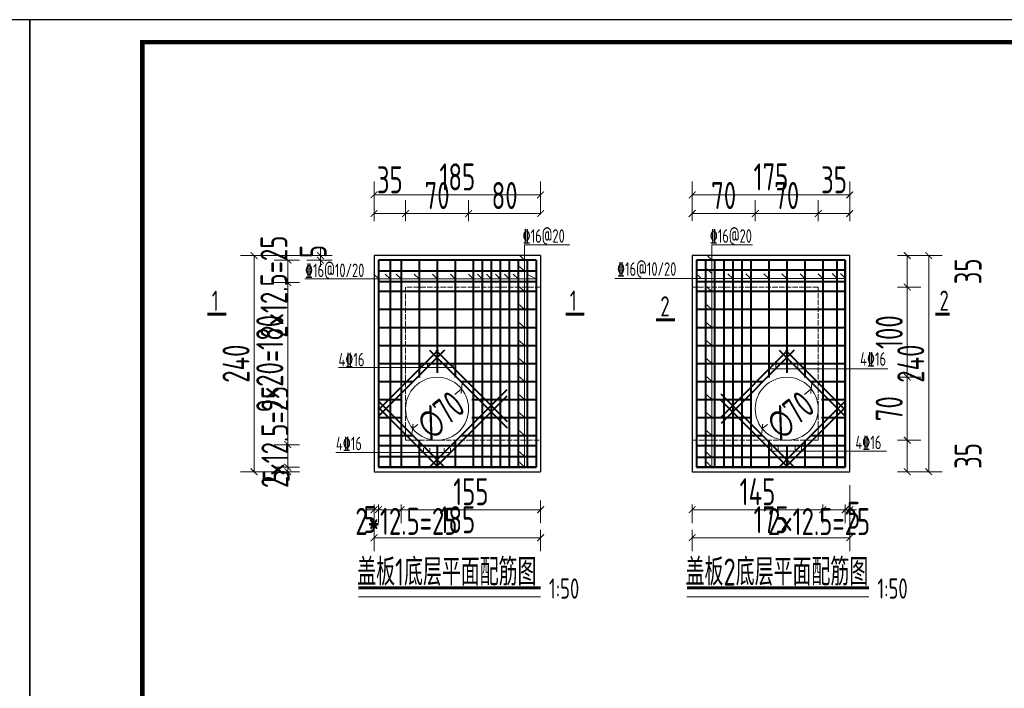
# Model space of a CAD drawing. Header units: millimetres. Extents: x 65530 to 130460, y -103607 to -18875.
# Tile 70 of 73: x 117708 to 118801, y -48808 to -48066. Entities that reach past the tile are written whole.
import ezdxf

# ---------------------------------------------------------------- set-up
doc = ezdxf.new("R2010")
doc.units = ezdxf.units.MM
doc.header["$LTSCALE"] = 0.5
doc.linetypes.add('ACAD_ISO02W100', pattern=[15, 12, -3])
for name, color, linetype, lineweight in [('标注线', 4, 'Continuous', 13), ('粗线', 1, 'Continuous', 40), ('细线', 3, 'Continuous', 25), ('虚线', 3, 'Continuous', 20)]:
    doc.layers.add(name, color=color, linetype=linetype, lineweight=lineweight)
doc.styles.add('HzTxt', font='tssdeng.shx', dxfattribs={"width": 0.7, "bigfont": 'hztxt.shx'})
doc.dimstyles.new('1bi50', dxfattribs={"dimtxt": 30, "dimasz": 7.5, "dimexe": 15, "dimexo": 15, "dimgap": 5, "dimtad": 1, "dimdec": 0, "dimtxsty": 'HzTxt', "dimblk": 'ARCHTICK', "dimcen": 2.5, "dimclrd": 256, "dimclre": 256, "dimclrt": 256, "dimadec": 0, "dimazin": 0, "dimtfac": 1, "dimtdec": 0, "dimtmove": 2, "dimatfit": 2, "dimfxl": 0, "dimlwd": -1, "dimlwe": -1, "dimarcsym": 0})

# ---------------------------------------------------------------- blocks, each defined once
blk = doc.blocks.new('_ArchTick')
at = {"color": 0, "linetype": 'ByBlock', "const_width": 0.15}
blk.add_lwpolyline([(-0.5, -0.5), (0.5, 0.5)], dxfattribs=at)
blk = doc.blocks.new('*D259')
at = {"layer": 'Defpoints', "color": 0}
for p in [(118454.1, -48589.2), (118599.1, -48589.2), (118599.1, -48609.9)]:
    blk.add_point(p, dxfattribs=at)
at = {"layer": '标注线'}
for p, q in [((118454.1, -48604.2), (118454.1, -48624.9)), ((118454.1, -48609.9), (118599.1, -48609.9)), ((118599.1, -48604.2), (118599.1, -48624.9))]:
    blk.add_line(p, q, dxfattribs=at)
at = {"layer": '标注线', "xscale": 7.5, "yscale": 7.5, "zscale": 7.5, "rotation": 180}
blk.add_blockref('_ArchTick', (118454.1, -48609.9), dxfattribs=at)
at = {"layer": '标注线', "xscale": 7.5, "yscale": 7.5, "zscale": 7.5}
blk.add_blockref('_ArchTick', (118599.1, -48609.9), dxfattribs=at)
at = {"layer": '标注线', "insert": (118526.6, -48589.9), "char_height": 30, "attachment_point": 5, "style": 'HzTxt'}
blk.add_mtext('145', dxfattribs=at)
blk = doc.blocks.new('*D260')
at = {"layer": 'Defpoints', "color": 0}
for p in [(118599.1, -48589.2), (118624.1, -48589.2), (118624.1, -48609.9)]:
    blk.add_point(p, dxfattribs=at)
at = {"layer": '标注线'}
for p, q in [((118599.1, -48604.2), (118599.1, -48624.9)), ((118599.1, -48609.9), (118624.1, -48609.9)), ((118624.1, -48604.2), (118624.1, -48624.9))]:
    blk.add_line(p, q, dxfattribs=at)
at = {"layer": '标注线', "xscale": 7.5, "yscale": 7.5, "zscale": 7.5, "rotation": 180}
blk.add_blockref('_ArchTick', (118599.1, -48609.9), dxfattribs=at)
at = {"layer": '标注线', "xscale": 7.5, "yscale": 7.5, "zscale": 7.5}
blk.add_blockref('_ArchTick', (118624.1, -48609.9), dxfattribs=at)
at = {"layer": '标注线', "insert": (118594.9, -48623.1), "char_height": 30, "attachment_point": 5, "style": 'HzTxt'}
blk.add_mtext('2×12.5=25', dxfattribs=at)
blk = doc.blocks.new('*D261')
at = {"layer": 'Defpoints', "color": 0}
for p in [(118624.1, -48589.2), (118629.1, -48589.2), (118629.1, -48609.9)]:
    blk.add_point(p, dxfattribs=at)
at = {"layer": '标注线'}
for p, q in [((118624.1, -48609.9), (118616.6, -48609.9)), ((118624.1, -48604.2), (118624.1, -48624.9)), ((118624.1, -48609.9), (118629.1, -48609.9)), ((118629.1, -48604.2), (118629.1, -48624.9)), ((118629.1, -48609.9), (118636.6, -48609.9))]:
    blk.add_line(p, q, dxfattribs=at)
at = {"layer": '标注线', "xscale": 7.5, "yscale": 7.5, "zscale": 7.5}
blk.add_blockref('_ArchTick', (118624.1, -48609.9), dxfattribs=at)
at = {"layer": '标注线', "xscale": 7.5, "yscale": 7.5, "zscale": 7.5, "rotation": 180}
blk.add_blockref('_ArchTick', (118629.1, -48609.9), dxfattribs=at)
at = {"layer": '标注线', "insert": (118633.4, -48616), "char_height": 30, "attachment_point": 5, "style": 'HzTxt'}
blk.add_mtext('5', dxfattribs=at)
blk = doc.blocks.new('*D262')
at = {"layer": 'Defpoints', "color": 0}
for p in [(118629.1, -48567.7), (118454.1, -48617.4), (118454.1, -48641)]:
    blk.add_point(p, dxfattribs=at)
at = {"layer": '标注线'}
for p, q in [((118629.1, -48582.7), (118629.1, -48656)), ((118454.1, -48632.4), (118454.1, -48656)), ((118629.1, -48641), (118454.1, -48641))]:
    blk.add_line(p, q, dxfattribs=at)
at = {"layer": '标注线', "xscale": 7.5, "yscale": 7.5, "zscale": 7.5, "rotation": 180}
blk.add_blockref('_ArchTick', (118454.1, -48641), dxfattribs=at)
at = {"layer": '标注线', "xscale": 7.5, "yscale": 7.5, "zscale": 7.5}
blk.add_blockref('_ArchTick', (118629.1, -48641), dxfattribs=at)
at = {"layer": '标注线', "insert": (118541.6, -48621), "char_height": 30, "attachment_point": 5, "style": 'HzTxt'}
blk.add_mtext('175', dxfattribs=at)
blk = doc.blocks.new('*D263')
at = {"layer": 'Defpoints', "color": 0}
for p in [(118524.1, -48281), (118454.1, -48304.2), (118524.1, -48304.6)]:
    blk.add_point(p, dxfattribs=at)
at = {"layer": '标注线'}
for p, q in [((118454.1, -48289.2), (118454.1, -48266)), ((118524.1, -48289.6), (118524.1, -48266)), ((118454.1, -48281), (118524.1, -48281))]:
    blk.add_line(p, q, dxfattribs=at)
at = {"layer": '标注线', "xscale": 7.5, "yscale": 7.5, "zscale": 7.5, "rotation": 180}
blk.add_blockref('_ArchTick', (118454.1, -48281), dxfattribs=at)
at = {"layer": '标注线', "xscale": 7.5, "yscale": 7.5, "zscale": 7.5}
blk.add_blockref('_ArchTick', (118524.1, -48281), dxfattribs=at)
at = {"layer": '标注线', "insert": (118489.1, -48261), "char_height": 30, "attachment_point": 5, "style": 'HzTxt'}
blk.add_mtext('70', dxfattribs=at)
blk = doc.blocks.new('*D264')
at = {"layer": 'Defpoints', "color": 0}
for p in [(118594.1, -48281), (118524.1, -48304.6), (118594.1, -48304.6)]:
    blk.add_point(p, dxfattribs=at)
at = {"layer": '标注线'}
for p, q in [((118524.1, -48289.6), (118524.1, -48266)), ((118594.1, -48289.6), (118594.1, -48266)), ((118524.1, -48281), (118594.1, -48281))]:
    blk.add_line(p, q, dxfattribs=at)
at = {"layer": '标注线', "xscale": 7.5, "yscale": 7.5, "zscale": 7.5, "rotation": 180}
blk.add_blockref('_ArchTick', (118524.1, -48281), dxfattribs=at)
at = {"layer": '标注线', "xscale": 7.5, "yscale": 7.5, "zscale": 7.5}
blk.add_blockref('_ArchTick', (118594.1, -48281), dxfattribs=at)
at = {"layer": '标注线', "insert": (118559.1, -48261), "char_height": 30, "attachment_point": 5, "style": 'HzTxt'}
blk.add_mtext('70', dxfattribs=at)
blk = doc.blocks.new('*D265')
at = {"layer": 'Defpoints', "color": 0}
for p in [(118629.1, -48281), (118594.1, -48304.6), (118629.1, -48304.6)]:
    blk.add_point(p, dxfattribs=at)
at = {"layer": '标注线'}
for p, q in [((118594.1, -48289.6), (118594.1, -48266)), ((118629.1, -48289.6), (118629.1, -48266)), ((118594.1, -48281), (118629.1, -48281))]:
    blk.add_line(p, q, dxfattribs=at)
at = {"layer": '标注线', "xscale": 7.5, "yscale": 7.5, "zscale": 7.5, "rotation": 180}
blk.add_blockref('_ArchTick', (118594.1, -48281), dxfattribs=at)
at = {"layer": '标注线', "xscale": 7.5, "yscale": 7.5, "zscale": 7.5}
blk.add_blockref('_ArchTick', (118629.1, -48281), dxfattribs=at)
at = {"layer": '标注线', "insert": (118611.6, -48243.5), "char_height": 30, "attachment_point": 5, "style": 'HzTxt'}
blk.add_mtext('35', dxfattribs=at)
blk = doc.blocks.new('*D266')
at = {"layer": 'Defpoints', "color": 0}
for p in [(118454.1, -48260.3), (118454.1, -48304.2), (118629.1, -48304.6)]:
    blk.add_point(p, dxfattribs=at)
at = {"layer": '标注线'}
for p, q in [((118454.1, -48289.2), (118454.1, -48245.3)), ((118629.1, -48289.6), (118629.1, -48245.3)), ((118629.1, -48260.3), (118454.1, -48260.3))]:
    blk.add_line(p, q, dxfattribs=at)
at = {"layer": '标注线', "xscale": 7.5, "yscale": 7.5, "zscale": 7.5, "rotation": 180}
blk.add_blockref('_ArchTick', (118454.1, -48260.3), dxfattribs=at)
at = {"layer": '标注线', "xscale": 7.5, "yscale": 7.5, "zscale": 7.5}
blk.add_blockref('_ArchTick', (118629.1, -48260.3), dxfattribs=at)
at = {"layer": '标注线', "insert": (118541.6, -48240.3), "char_height": 30, "attachment_point": 5, "style": 'HzTxt'}
blk.add_mtext('175', dxfattribs=at)
blk = doc.blocks.new('*D267')
at = {"layer": 'Defpoints', "color": 0}
for p in [(118666.9, -48532.7), (118692.9, -48532.7), (118666.9, -48567.7)]:
    blk.add_point(p, dxfattribs=at)
at = {"layer": '标注线'}
for p, q in [((118681.9, -48532.7), (118707.9, -48532.7)), ((118692.9, -48567.7), (118692.9, -48532.7)), ((118681.9, -48567.7), (118707.9, -48567.7))]:
    blk.add_line(p, q, dxfattribs=at)
at = {"layer": '标注线', "xscale": 7.5, "yscale": 7.5, "zscale": 7.5}
for p, rotation in [((118692.9, -48532.7), 90), ((118692.9, -48567.7), 270)]:
    blk.add_blockref('_ArchTick', p, dxfattribs=dict(at, rotation=rotation))
at = {"layer": '标注线', "insert": (118760.4, -48550.2), "char_height": 30, "attachment_point": 5, "rotation": 90, "style": 'HzTxt'}
blk.add_mtext('35', dxfattribs=at)
blk = doc.blocks.new('*D268')
at = {"layer": 'Defpoints', "color": 0}
for p in [(118666.9, -48462.7), (118692.9, -48462.7), (118666.9, -48532.7)]:
    blk.add_point(p, dxfattribs=at)
at = {"layer": '标注线'}
for p, q in [((118681.9, -48462.7), (118707.9, -48462.7)), ((118692.9, -48532.7), (118692.9, -48462.7)), ((118681.9, -48532.7), (118707.9, -48532.7))]:
    blk.add_line(p, q, dxfattribs=at)
at = {"layer": '标注线', "xscale": 7.5, "yscale": 7.5, "zscale": 7.5}
for p, rotation in [((118692.9, -48462.7), 90), ((118692.9, -48532.7), 270)]:
    blk.add_blockref('_ArchTick', p, dxfattribs=dict(at, rotation=rotation))
at = {"layer": '标注线', "insert": (118672.9, -48497.7), "char_height": 30, "attachment_point": 5, "rotation": 90, "style": 'HzTxt'}
blk.add_mtext('70', dxfattribs=at)
blk = doc.blocks.new('*D269')
at = {"layer": 'Defpoints', "color": 0}
for p in [(118666.9, -48362.7), (118692.9, -48362.7), (118674.4, -48462.7)]:
    blk.add_point(p, dxfattribs=at)
at = {"layer": '标注线'}
for p, q in [((118681.9, -48362.7), (118707.9, -48362.7)), ((118692.9, -48462.7), (118692.9, -48362.7)), ((118689.4, -48462.7), (118707.9, -48462.7))]:
    blk.add_line(p, q, dxfattribs=at)
at = {"layer": '标注线', "xscale": 7.5, "yscale": 7.5, "zscale": 7.5}
for p, rotation in [((118692.9, -48362.7), 90), ((118692.9, -48462.7), 270)]:
    blk.add_blockref('_ArchTick', p, dxfattribs=dict(at, rotation=rotation))
at = {"layer": '标注线', "insert": (118672.9, -48412.7), "char_height": 30, "attachment_point": 5, "rotation": 90, "style": 'HzTxt'}
blk.add_mtext('100', dxfattribs=at)
blk = doc.blocks.new('*D270')
at = {"layer": 'Defpoints', "color": 0}
for p in [(118666.9, -48327.7), (118692.9, -48327.7), (118666.9, -48362.7)]:
    blk.add_point(p, dxfattribs=at)
at = {"layer": '标注线'}
for p, q in [((118681.9, -48327.7), (118707.9, -48327.7)), ((118692.9, -48362.7), (118692.9, -48327.7)), ((118681.9, -48362.7), (118707.9, -48362.7))]:
    blk.add_line(p, q, dxfattribs=at)
at = {"layer": '标注线', "xscale": 7.5, "yscale": 7.5, "zscale": 7.5}
for p, rotation in [((118692.9, -48327.7), 90), ((118692.9, -48362.7), 270)]:
    blk.add_blockref('_ArchTick', p, dxfattribs=dict(at, rotation=rotation))
at = {"layer": '标注线', "insert": (118760.4, -48345.2), "char_height": 30, "attachment_point": 5, "rotation": 90, "style": 'HzTxt'}
blk.add_mtext('35', dxfattribs=at)
blk = doc.blocks.new('*D271')
at = {"layer": 'Defpoints', "color": 0}
for p in [(118666.9, -48327.7), (118716.8, -48327.7), (118666.9, -48567.7)]:
    blk.add_point(p, dxfattribs=at)
at = {"layer": '标注线'}
for p, q in [((118681.9, -48327.7), (118731.8, -48327.7)), ((118716.8, -48567.7), (118716.8, -48327.7)), ((118681.9, -48567.7), (118731.8, -48567.7))]:
    blk.add_line(p, q, dxfattribs=at)
at = {"layer": '标注线', "xscale": 7.5, "yscale": 7.5, "zscale": 7.5}
for p, rotation in [((118716.8, -48327.7), 90), ((118716.8, -48567.7), 270)]:
    blk.add_blockref('_ArchTick', p, dxfattribs=dict(at, rotation=rotation))
at = {"layer": '标注线', "insert": (118696.8, -48447.7), "char_height": 30, "attachment_point": 5, "rotation": 90, "style": 'HzTxt'}
blk.add_mtext('240', dxfattribs=at)
blk = doc.blocks.new('*D272')
at = {"layer": 'Defpoints', "color": 0}
for p in [(118586.3, -48475.7), (118531.9, -48519.8)]:
    blk.add_point(p, dxfattribs=at)
at = {"layer": '标注线'}
for p, q in [((118586.3, -48475.7), (118578.7, -48481.9)), ((118531.9, -48519.8), (118537.6, -48515.1))]:
    blk.add_line(p, q, dxfattribs=at)
at = {"layer": '标注线', "xscale": 7.5, "yscale": 7.5, "zscale": 7.5}
for p, rotation in [((118586.3, -48475.7), 38.99996410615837), ((118531.9, -48519.8), 218.9999641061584)]:
    blk.add_blockref('_ArchTick', p, dxfattribs=dict(at, rotation=rotation))
at = {"layer": '标注线', "insert": (118563.4, -48505), "char_height": 30, "attachment_point": 5, "rotation": 39, "style": 'HzTxt'}
blk.add_mtext('∅70', dxfattribs=at)
blk = doc.blocks.new('*D273')
at = {"layer": 'Defpoints', "color": 0}
for p in [(118100.9, -48589.2), (118105.9, -48589.2), (118105.9, -48609.9)]:
    blk.add_point(p, dxfattribs=at)
at = {"layer": '标注线'}
for p, q in [((118100.9, -48609.9), (118093.4, -48609.9)), ((118100.9, -48604.2), (118100.9, -48624.9)), ((118100.9, -48609.9), (118105.9, -48609.9)), ((118105.9, -48604.2), (118105.9, -48624.9)), ((118105.9, -48609.9), (118113.4, -48609.9))]:
    blk.add_line(p, q, dxfattribs=at)
at = {"layer": '标注线', "xscale": 7.5, "yscale": 7.5, "zscale": 7.5}
blk.add_blockref('_ArchTick', (118100.9, -48609.9), dxfattribs=at)
at = {"layer": '标注线', "xscale": 7.5, "yscale": 7.5, "zscale": 7.5, "rotation": 180}
blk.add_blockref('_ArchTick', (118105.9, -48609.9), dxfattribs=at)
at = {"layer": '标注线', "insert": (118096.6, -48620.8), "char_height": 30, "attachment_point": 5, "style": 'HzTxt'}
blk.add_mtext('5', dxfattribs=at)
blk = doc.blocks.new('*D274')
at = {"layer": 'Defpoints', "color": 0}
for p in [(118105.9, -48589.2), (118130.9, -48589.2), (118130.9, -48609.9)]:
    blk.add_point(p, dxfattribs=at)
at = {"layer": '标注线'}
for p, q in [((118105.9, -48604.2), (118105.9, -48624.9)), ((118105.9, -48609.9), (118130.9, -48609.9)), ((118130.9, -48604.2), (118130.9, -48624.9))]:
    blk.add_line(p, q, dxfattribs=at)
at = {"layer": '标注线', "xscale": 7.5, "yscale": 7.5, "zscale": 7.5, "rotation": 180}
blk.add_blockref('_ArchTick', (118105.9, -48609.9), dxfattribs=at)
at = {"layer": '标注线', "xscale": 7.5, "yscale": 7.5, "zscale": 7.5}
blk.add_blockref('_ArchTick', (118130.9, -48609.9), dxfattribs=at)
at = {"layer": '标注线', "insert": (118136.8, -48622.8), "char_height": 30, "attachment_point": 5, "style": 'HzTxt'}
blk.add_mtext('2*12.5=25', dxfattribs=at)
blk = doc.blocks.new('*D275')
at = {"layer": 'Defpoints', "color": 0}
for p in [(118130.9, -48589.2), (118285.9, -48584.6), (118285.9, -48609.9)]:
    blk.add_point(p, dxfattribs=at)
at = {"layer": '标注线'}
for p, q in [((118285.9, -48599.6), (118285.9, -48624.9)), ((118130.9, -48604.2), (118130.9, -48624.9)), ((118130.9, -48609.9), (118285.9, -48609.9))]:
    blk.add_line(p, q, dxfattribs=at)
at = {"layer": '标注线', "xscale": 7.5, "yscale": 7.5, "zscale": 7.5, "rotation": 180}
blk.add_blockref('_ArchTick', (118130.9, -48609.9), dxfattribs=at)
at = {"layer": '标注线', "xscale": 7.5, "yscale": 7.5, "zscale": 7.5}
blk.add_blockref('_ArchTick', (118285.9, -48609.9), dxfattribs=at)
at = {"layer": '标注线', "insert": (118208.4, -48589.9), "char_height": 30, "attachment_point": 5, "style": 'HzTxt'}
blk.add_mtext('155', dxfattribs=at)
blk = doc.blocks.new('*D276')
at = {"layer": 'Defpoints', "color": 0}
for p in [(118100.9, -48589.2), (118285.9, -48617.4), (118100.9, -48641)]:
    blk.add_point(p, dxfattribs=at)
at = {"layer": '标注线'}
for p, q in [((118100.9, -48604.2), (118100.9, -48656)), ((118285.9, -48632.4), (118285.9, -48656)), ((118285.9, -48641), (118100.9, -48641))]:
    blk.add_line(p, q, dxfattribs=at)
at = {"layer": '标注线', "xscale": 7.5, "yscale": 7.5, "zscale": 7.5, "rotation": 180}
blk.add_blockref('_ArchTick', (118100.9, -48641), dxfattribs=at)
at = {"layer": '标注线', "xscale": 7.5, "yscale": 7.5, "zscale": 7.5}
blk.add_blockref('_ArchTick', (118285.9, -48641), dxfattribs=at)
at = {"layer": '标注线', "insert": (118193.4, -48621), "char_height": 30, "attachment_point": 5, "style": 'HzTxt'}
blk.add_mtext('185', dxfattribs=at)
blk = doc.blocks.new('*D277')
at = {"layer": 'Defpoints', "color": 0}
for p in [(118135.9, -48281), (118100.9, -48304.6), (118135.9, -48304.6)]:
    blk.add_point(p, dxfattribs=at)
at = {"layer": '标注线'}
for p, q in [((118100.9, -48289.6), (118100.9, -48266)), ((118135.9, -48289.6), (118135.9, -48266)), ((118100.9, -48281), (118135.9, -48281))]:
    blk.add_line(p, q, dxfattribs=at)
at = {"layer": '标注线', "xscale": 7.5, "yscale": 7.5, "zscale": 7.5, "rotation": 180}
blk.add_blockref('_ArchTick', (118100.9, -48281), dxfattribs=at)
at = {"layer": '标注线', "xscale": 7.5, "yscale": 7.5, "zscale": 7.5}
blk.add_blockref('_ArchTick', (118135.9, -48281), dxfattribs=at)
at = {"layer": '标注线', "insert": (118118.4, -48243.5), "char_height": 30, "attachment_point": 5, "style": 'HzTxt'}
blk.add_mtext('35', dxfattribs=at)
blk = doc.blocks.new('*D278')
at = {"layer": 'Defpoints', "color": 0}
for p in [(118205.9, -48281), (118135.9, -48304.6), (118205.9, -48304.6)]:
    blk.add_point(p, dxfattribs=at)
at = {"layer": '标注线'}
for p, q in [((118135.9, -48289.6), (118135.9, -48266)), ((118205.9, -48289.6), (118205.9, -48266)), ((118135.9, -48281), (118205.9, -48281))]:
    blk.add_line(p, q, dxfattribs=at)
at = {"layer": '标注线', "xscale": 7.5, "yscale": 7.5, "zscale": 7.5, "rotation": 180}
blk.add_blockref('_ArchTick', (118135.9, -48281), dxfattribs=at)
at = {"layer": '标注线', "xscale": 7.5, "yscale": 7.5, "zscale": 7.5}
blk.add_blockref('_ArchTick', (118205.9, -48281), dxfattribs=at)
at = {"layer": '标注线', "insert": (118170.9, -48261), "char_height": 30, "attachment_point": 5, "style": 'HzTxt'}
blk.add_mtext('70', dxfattribs=at)
blk = doc.blocks.new('*D279')
at = {"layer": 'Defpoints', "color": 0}
for p in [(118285.9, -48281), (118205.9, -48304.6), (118285.9, -48296.9)]:
    blk.add_point(p, dxfattribs=at)
at = {"layer": '标注线'}
for p, q in [((118205.9, -48289.6), (118205.9, -48266)), ((118285.9, -48281.9), (118285.9, -48266)), ((118205.9, -48281), (118285.9, -48281))]:
    blk.add_line(p, q, dxfattribs=at)
at = {"layer": '标注线', "xscale": 7.5, "yscale": 7.5, "zscale": 7.5, "rotation": 180}
blk.add_blockref('_ArchTick', (118205.9, -48281), dxfattribs=at)
at = {"layer": '标注线', "xscale": 7.5, "yscale": 7.5, "zscale": 7.5}
blk.add_blockref('_ArchTick', (118285.9, -48281), dxfattribs=at)
at = {"layer": '标注线', "insert": (118245.9, -48261), "char_height": 30, "attachment_point": 5, "style": 'HzTxt'}
blk.add_mtext('80', dxfattribs=at)
blk = doc.blocks.new('*D280')
at = {"layer": 'Defpoints', "color": 0}
for p in [(118100.9, -48260.3), (118285.9, -48289.4), (118100.9, -48304.6)]:
    blk.add_point(p, dxfattribs=at)
at = {"layer": '标注线'}
for p, q in [((118100.9, -48289.6), (118100.9, -48245.3)), ((118285.9, -48274.4), (118285.9, -48245.3)), ((118285.9, -48260.3), (118100.9, -48260.3))]:
    blk.add_line(p, q, dxfattribs=at)
at = {"layer": '标注线', "xscale": 7.5, "yscale": 7.5, "zscale": 7.5, "rotation": 180}
blk.add_blockref('_ArchTick', (118100.9, -48260.3), dxfattribs=at)
at = {"layer": '标注线', "xscale": 7.5, "yscale": 7.5, "zscale": 7.5}
blk.add_blockref('_ArchTick', (118285.9, -48260.3), dxfattribs=at)
at = {"layer": '标注线', "insert": (118193.4, -48240.3), "char_height": 30, "attachment_point": 5, "style": 'HzTxt'}
blk.add_mtext('185', dxfattribs=at)
blk = doc.blocks.new('*D281')
at = {"layer": 'Defpoints', "color": 0}
for p in [(118005.2, -48562.7), (118033.3, -48562.7), (118033.3, -48567.7)]:
    blk.add_point(p, dxfattribs=at)
at = {"layer": '标注线'}
for p, q in [((118005.2, -48562.7), (118005.2, -48555.2)), ((118018.3, -48562.7), (117990.2, -48562.7)), ((118018.3, -48567.7), (117990.2, -48567.7)), ((118005.2, -48567.7), (118005.2, -48562.7)), ((118005.2, -48567.7), (118005.2, -48575.2))]:
    blk.add_line(p, q, dxfattribs=at)
at = {"layer": '标注线', "xscale": 7.5, "yscale": 7.5, "zscale": 7.5}
for p, rotation in [((118005.2, -48562.7), 270), ((118005.2, -48567.7), 90)]:
    blk.add_blockref('_ArchTick', p, dxfattribs=dict(at, rotation=rotation))
at = {"layer": '标注线', "insert": (117992.3, -48572.4), "char_height": 30, "attachment_point": 5, "rotation": 90, "style": 'HzTxt'}
blk.add_mtext('5', dxfattribs=at)
blk = doc.blocks.new('*D282')
at = {"layer": 'Defpoints', "color": 0}
for p in [(118005.2, -48537.7), (118033.3, -48537.7), (118033.3, -48562.7)]:
    blk.add_point(p, dxfattribs=at)
at = {"layer": '标注线'}
for p, q in [((118018.3, -48537.7), (117990.2, -48537.7)), ((118005.2, -48562.7), (118005.2, -48537.7)), ((118018.3, -48562.7), (117990.2, -48562.7))]:
    blk.add_line(p, q, dxfattribs=at)
at = {"layer": '标注线', "xscale": 7.5, "yscale": 7.5, "zscale": 7.5}
for p, rotation in [((118005.2, -48537.7), 90), ((118005.2, -48562.7), 270)]:
    blk.add_blockref('_ArchTick', p, dxfattribs=dict(at, rotation=rotation))
at = {"layer": '标注线', "insert": (117990.9, -48529.1), "char_height": 30, "attachment_point": 5, "rotation": 90, "style": 'HzTxt'}
blk.add_mtext('2×12.5=25', dxfattribs=at)
blk = doc.blocks.new('*D283')
at = {"layer": 'Defpoints', "color": 0}
for p in [(118005.2, -48357.7), (118033.3, -48357.7), (118033.3, -48537.7)]:
    blk.add_point(p, dxfattribs=at)
at = {"layer": '标注线'}
for p, q in [((118018.3, -48357.7), (117990.2, -48357.7)), ((118005.2, -48537.7), (118005.2, -48357.7)), ((118018.3, -48537.7), (117990.2, -48537.7))]:
    blk.add_line(p, q, dxfattribs=at)
at = {"layer": '标注线', "xscale": 7.5, "yscale": 7.5, "zscale": 7.5}
for p, rotation in [((118005.2, -48357.7), 90), ((118005.2, -48537.7), 270)]:
    blk.add_blockref('_ArchTick', p, dxfattribs=dict(at, rotation=rotation))
at = {"layer": '标注线', "insert": (117985.2, -48447.7), "char_height": 30, "attachment_point": 5, "rotation": 90, "style": 'HzTxt'}
blk.add_mtext('9×20=180', dxfattribs=at)
blk = doc.blocks.new('*D284')
at = {"layer": 'Defpoints', "color": 0}
for p in [(118005.2, -48332.7), (118033.3, -48332.7), (118033.3, -48357.7)]:
    blk.add_point(p, dxfattribs=at)
at = {"layer": '标注线'}
for p, q in [((118018.3, -48332.7), (117990.2, -48332.7)), ((118005.2, -48357.7), (118005.2, -48332.7)), ((118018.3, -48357.7), (117990.2, -48357.7))]:
    blk.add_line(p, q, dxfattribs=at)
at = {"layer": '标注线', "xscale": 7.5, "yscale": 7.5, "zscale": 7.5}
for p, rotation in [((118005.2, -48332.7), 90), ((118005.2, -48357.7), 270)]:
    blk.add_blockref('_ArchTick', p, dxfattribs=dict(at, rotation=rotation))
at = {"layer": '标注线', "insert": (117989.8, -48362.2), "char_height": 30, "attachment_point": 5, "rotation": 90, "style": 'HzTxt'}
blk.add_mtext('2×12.5=25', dxfattribs=at)
blk = doc.blocks.new('*D285')
at = {"layer": 'Defpoints', "color": 0}
for p in [(118041.3, -48327.7), (118069.3, -48327.7), (118069.3, -48332.7)]:
    blk.add_point(p, dxfattribs=at)
at = {"layer": '标注线'}
for p, q in [((118054.3, -48327.7), (118026.3, -48327.7)), ((118041.3, -48327.7), (118041.3, -48320.2)), ((118041.3, -48332.7), (118041.3, -48327.7)), ((118054.3, -48332.7), (118026.3, -48332.7)), ((118041.3, -48332.7), (118041.3, -48340.2))]:
    blk.add_line(p, q, dxfattribs=at)
at = {"layer": '标注线', "xscale": 7.5, "yscale": 7.5, "zscale": 7.5}
for p, rotation in [((118041.3, -48327.7), 270), ((118041.3, -48332.7), 90)]:
    blk.add_blockref('_ArchTick', p, dxfattribs=dict(at, rotation=rotation))
at = {"layer": '标注线', "insert": (118033.3, -48323.1), "char_height": 30, "attachment_point": 5, "rotation": 90, "style": 'HzTxt'}
blk.add_mtext('5', dxfattribs=at)
blk = doc.blocks.new('*D286')
at = {"layer": 'Defpoints', "color": 0}
for p in [(118033.3, -48327.7), (117967.7, -48567.7), (118033.3, -48567.7)]:
    blk.add_point(p, dxfattribs=at)
at = {"layer": '标注线'}
for p, q in [((118018.3, -48327.7), (117952.7, -48327.7)), ((117967.7, -48327.7), (117967.7, -48567.7)), ((118018.3, -48567.7), (117952.7, -48567.7))]:
    blk.add_line(p, q, dxfattribs=at)
at = {"layer": '标注线', "xscale": 7.5, "yscale": 7.5, "zscale": 7.5}
for p, rotation in [((117967.7, -48327.7), 90), ((117967.7, -48567.7), 270)]:
    blk.add_blockref('_ArchTick', p, dxfattribs=dict(at, rotation=rotation))
at = {"layer": '标注线', "insert": (117947.7, -48447.7), "char_height": 30, "attachment_point": 5, "rotation": 90, "style": 'HzTxt'}
blk.add_mtext('240', dxfattribs=at)
blk = doc.blocks.new('*D287')
at = {"layer": 'Defpoints', "color": 0}
for p in [(118198.1, -48475.7), (118143.7, -48519.8)]:
    blk.add_point(p, dxfattribs=at)
at = {"layer": '标注线'}
for p, q in [((118198.1, -48475.7), (118190.5, -48481.9)), ((118143.7, -48519.8), (118149.4, -48515.1))]:
    blk.add_line(p, q, dxfattribs=at)
at = {"layer": '标注线', "xscale": 7.5, "yscale": 7.5, "zscale": 7.5}
for p, rotation in [((118198.1, -48475.7), 38.99996410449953), ((118143.7, -48519.8), 218.9999641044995)]:
    blk.add_blockref('_ArchTick', p, dxfattribs=dict(at, rotation=rotation))
at = {"layer": '标注线', "insert": (118175.2, -48505), "char_height": 30, "attachment_point": 5, "rotation": 39, "style": 'HzTxt'}
blk.add_mtext('∅70', dxfattribs=at)

msp = doc.modelspace()

# ---------------------------------------------------------------- linework, layer by layer
at = {"color": 4}
for p, q in [((118285.88, -48327.74), (118285.88, -48567.74)), ((118454.09, -48327.74), (118454.09, -48567.74))]:
    msp.add_line(p, q, dxfattribs=at)
for points in [[(115618.76, -49550.72), (117718.76, -49550.72), (117718.76, -48065.72), (115618.76, -48065.72)], [(117718.76, -49550.72), (119818.76, -49550.72), (119818.76, -48065.72), (117718.76, -48065.72)]]:
    msp.add_lwpolyline(points, close=True)
at = {"const_width": 5}
msp.add_lwpolyline([(117843.76, -48090.72), (119793.76, -48090.72), (119793.76, -49525.72), (117843.76, -49525.72), (117843.76, -48090.72)], dxfattribs=at)
at = {"layer": '标注线'}
for p, q in [((118268, -48315.74), (118318.43, -48315.74)), ((118268, -48562.66), (118268, -48315.74)), ((118475.77, -48315.74), (118521.19, -48315.74)), ((118475.77, -48562.66), (118475.77, -48315.74)), ((118268, -48332.66), (118262.57, -48327.23)), ((118475.77, -48332.66), (118470.33, -48327.23)), ((118106.08, -48353.59), (118100.64, -48348.15)), ((118118.87, -48353.59), (118113.43, -48348.15)), ((118131.08, -48353.59), (118125.64, -48348.15)), ((118150.88, -48353.59), (118145.45, -48348.15)), ((118170.88, -48353.59), (118165.64, -48348.35)), ((118190.88, -48353.59), (118185.64, -48348.35)), ((118210.88, -48353.59), (118205.64, -48348.35)), ((118220.88, -48353.59), (118215.64, -48348.35)), ((118230.88, -48353.59), (118225.64, -48348.35)), ((118240.88, -48353.59), (118235.64, -48348.35)), ((118250.88, -48353.59), (118245.64, -48348.35)), ((118260.88, -48353.59), (118255.45, -48348.15)), ((118268, -48345.1), (118262.57, -48339.67)), ((118280.88, -48353.59), (118270.45, -48348.15)), ((118464.28, -48353.24), (118458.85, -48347.8)), ((118475.77, -48347.74), (118470.33, -48342.31)), ((118499.28, -48353.24), (118493.85, -48347.8)), ((118519.28, -48353.24), (118513.85, -48347.8)), ((118539.28, -48353.24), (118533.85, -48347.8)), ((118559.28, -48353.24), (118553.85, -48347.8)), ((118579.28, -48353.24), (118573.85, -48347.8)), ((118599.28, -48353.24), (118593.85, -48347.8)), ((118614.96, -48353.04), (118609.52, -48347.61)), ((118624.28, -48353.04), (118618.85, -48347.61)), ((118024.22, -48353.59), (118280.88, -48353.59)), ((118368.08, -48353.04), (118624.28, -48353.04)), ((118268, -48367.74), (118262.57, -48362.31)), ((118475.77, -48367.74), (118470.33, -48362.31)), ((118268, -48387.66), (118262.57, -48382.23)), ((118475.77, -48387.66), (118470.33, -48382.23)), ((118268, -48407.66), (118262.57, -48402.23)), ((118475.77, -48407.66), (118470.33, -48402.23)), ((118268, -48427.66), (118262.57, -48422.23)), ((118475.77, -48427.66), (118470.33, -48422.23)), ((118153.05, -48451.94), (118153.05, -48447.04)), ((118160.12, -48451.94), (118160.12, -48447.04)), ((118181.65, -48451.94), (118181.65, -48447.04)), ((118188.72, -48451.94), (118188.72, -48447.04)), ((118268, -48447.66), (118262.57, -48442.23)), ((118475.77, -48447.66), (118470.33, -48442.23)), ((118539.84, -48453.35), (118539.84, -48448.46)), ((118546.91, -48453.35), (118546.91, -48448.46)), ((118571.27, -48453.35), (118571.27, -48448.46)), ((118578.34, -48453.35), (118578.34, -48448.46)), ((118188.72, -48451.94), (118061.47, -48451.94)), ((118539.84, -48453.35), (118671.34, -48453.35)), ((118268, -48467.66), (118262.57, -48462.23)), ((118475.77, -48467.66), (118470.33, -48462.23)), ((118268, -48487.66), (118262.57, -48482.23)), ((118475.77, -48487.66), (118470.33, -48482.23)), ((118268, -48507.66), (118262.57, -48502.23)), ((118475.77, -48507.66), (118470.33, -48502.23)), ((118268, -48527.66), (118262.57, -48522.23)), ((118475.77, -48527.66), (118470.33, -48522.23)), ((118185.88, -48546.38), (118058.63, -48546.38)), ((118155.88, -48546.38), (118155.88, -48541.49)), ((118162.95, -48546.38), (118162.95, -48541.49)), ((118178.81, -48546.38), (118178.81, -48541.49)), ((118185.88, -48546.38), (118185.88, -48541.49)), ((118268, -48550.95), (118262.57, -48545.52)), ((118475.77, -48551.89), (118470.33, -48546.45)), ((118542.61, -48544.9), (118542.61, -48540.01)), ((118542.61, -48544.9), (118669.86, -48544.9)), ((118549.68, -48544.9), (118549.68, -48540.01)), ((118568.49, -48544.9), (118568.49, -48540.01)), ((118575.56, -48544.9), (118575.56, -48540.01)), ((118268, -48562.66), (118262.57, -48557.23)), ((118475.77, -48562.66), (118470.33, -48557.23)), ((118083.57, -48706.67), (118285.75, -48706.67)), ((118448.21, -48706.67), (118650.38, -48706.67))]:
    msp.add_line(p, q, dxfattribs=at)
at = {"layer": '标注线', "const_width": 3.33}
for points in [[(117916.02, -48392.74), (117937.05, -48392.74)], [(118313.5, -48392.74), (118334.53, -48392.74)], [(118723.95, -48392.7), (118739.98, -48392.7)], [(118414.07, -48399.01), (118435.09, -48399.01)], [(118083.57, -48696.77), (118285.75, -48696.77)], [(118448.21, -48696.77), (118650.38, -48696.77)]]:
    msp.add_lwpolyline(points, dxfattribs=at)
at = {"layer": '标注线'}
for centre in [(118170.88, -48497.74), (118559.09, -48497.74)]:
    msp.add_circle(centre, 35, dxfattribs=at)
at = {"layer": '粗线'}
for p, q in [((118105.88, -48332.74), (118105.88, -48562.74)), ((118280.88, -48332.74), (118105.88, -48332.74)), ((118118.87, -48332.74), (118118.87, -48562.74)), ((118130.88, -48332.74), (118130.88, -48562.74)), ((118150.88, -48332.74), (118150.88, -48463.1)), ((118170.88, -48332.74), (118170.88, -48457.74)), ((118190.88, -48332.74), (118190.88, -48463.1)), ((118210.88, -48332.74), (118210.88, -48562.74)), ((118220.88, -48332.74), (118220.88, -48562.74)), ((118230.88, -48332.74), (118230.88, -48562.74)), ((118240.88, -48332.74), (118240.88, -48562.74)), ((118250.88, -48332.74), (118250.88, -48562.74)), ((118260.88, -48332.74), (118260.88, -48562.74)), ((118270.88, -48332.74), (118270.88, -48562.74)), ((118280.88, -48332.74), (118280.88, -48562.74)), ((118624.09, -48332.74), (118459.09, -48332.74)), ((118459.09, -48332.74), (118459.09, -48562.74)), ((118469.09, -48332.74), (118469.09, -48562.74)), ((118479.09, -48332.74), (118479.09, -48562.74)), ((118489.09, -48332.74), (118489.09, -48562.74)), ((118499.09, -48332.74), (118499.09, -48562.74)), ((118509.09, -48332.74), (118509.09, -48562.74)), ((118519.09, -48332.74), (118519.09, -48562.74)), ((118539.09, -48332.74), (118539.09, -48463.1)), ((118559.09, -48332.74), (118559.09, -48457.74)), ((118579.09, -48332.74), (118579.09, -48463.1)), ((118599.09, -48332.74), (118599.09, -48562.74)), ((118614.76, -48332.74), (118614.76, -48562.74)), ((118624.09, -48562.74), (118624.09, -48332.74)), ((118624.09, -48332.74), (118624.09, -48562.74)), ((118280.88, -48345.1), (118105.88, -48345.1)), ((118624.09, -48343.98), (118459.09, -48343.98)), ((118280.88, -48356.74), (118105.88, -48356.74)), ((118624.09, -48356.74), (118459.09, -48356.74)), ((118280.88, -48367.74), (118105.88, -48367.74)), ((118624.09, -48367.74), (118459.09, -48367.74)), ((118280.88, -48387.74), (118105.88, -48387.74)), ((118624.09, -48387.74), (118459.09, -48387.74)), ((118280.88, -48407.74), (118105.88, -48407.74)), ((118624.09, -48407.74), (118459.09, -48407.74)), ((118280.88, -48427.74), (118105.88, -48427.74)), ((118179.31, -48432.74), (118105.88, -48506.17)), ((118172.24, -48432.74), (118105.88, -48499.1)), ((118162.45, -48432.74), (118248.78, -48519.07)), ((118169.52, -48432.74), (118248.78, -48512)), ((118624.09, -48427.74), (118459.09, -48427.74)), ((118567.52, -48432.74), (118486.19, -48514.07)), ((118560.45, -48432.74), (118486.19, -48507)), ((118550.66, -48432.74), (118624.09, -48506.17)), ((118557.73, -48432.74), (118624.09, -48499.1)), ((118280.88, -48447.74), (118105.88, -48447.74)), ((118624.09, -48447.74), (118459.09, -48447.74)), ((118144.42, -48467.74), (118105.88, -48467.74)), ((118280.88, -48467.74), (118197.34, -48467.74)), ((118532.63, -48467.74), (118459.09, -48467.74)), ((118624.09, -48467.74), (118585.54, -48467.74)), ((118624.09, -48467.74), (118593.73, -48467.74)), ((118162.45, -48562.74), (118248.78, -48476.41)), ((118132.15, -48487.74), (118105.88, -48487.74)), ((118179.31, -48562.74), (118105.88, -48489.31)), ((118169.52, -48562.74), (118248.78, -48483.48)), ((118280.88, -48487.74), (118209.61, -48487.74)), ((118520.36, -48487.74), (118459.09, -48487.74)), ((118567.52, -48562.74), (118486.19, -48481.41)), ((118560.45, -48562.74), (118486.19, -48488.48)), ((118550.66, -48562.74), (118624.09, -48489.31)), ((118624.09, -48487.74), (118597.82, -48487.74)), ((118172.24, -48562.74), (118105.88, -48496.38)), ((118557.73, -48562.74), (118624.09, -48496.38)), ((118132.15, -48507.74), (118105.88, -48507.74)), ((118280.88, -48507.74), (118209.61, -48507.74)), ((118520.36, -48507.74), (118459.09, -48507.74)), ((118624.09, -48507.74), (118597.82, -48507.74)), ((118144.42, -48527.74), (118105.88, -48527.74)), ((118150.88, -48532.38), (118150.88, -48562.74)), ((118190.88, -48532.38), (118190.88, -48562.74)), ((118280.88, -48527.74), (118197.34, -48527.74)), ((118532.63, -48527.74), (118459.09, -48527.74)), ((118539.09, -48532.38), (118539.09, -48562.74)), ((118579.09, -48532.38), (118579.09, -48562.74)), ((118624.09, -48527.74), (118585.54, -48527.74)), ((118105.88, -48538.74), (118280.88, -48538.74)), ((118170.88, -48537.74), (118170.88, -48562.74)), ((118459.09, -48538.74), (118624.09, -48538.74)), ((118559.09, -48537.74), (118559.09, -48562.74)), ((118105.88, -48550.95), (118280.88, -48550.95)), ((118624.09, -48551.89), (118459.09, -48551.89)), ((118105.88, -48562.74), (118280.88, -48562.74)), ((118280.88, -48562.74), (118105.88, -48562.74)), ((118459.09, -48562.74), (118624.09, -48562.74)), ((118624.09, -48562.74), (118459.09, -48562.74))]:
    msp.add_line(p, q, dxfattribs=at)
at = {"layer": '细线'}
for p, q in [((118100.88, -48327.74), (118100.88, -48567.74)), ((118285.88, -48327.74), (118100.88, -48327.74)), ((118629.09, -48327.74), (118454.09, -48327.74)), ((118629.09, -48567.74), (118629.09, -48327.74)), ((118100.88, -48567.74), (118285.88, -48567.74)), ((118454.09, -48567.74), (118629.09, -48567.74))]:
    msp.add_line(p, q, dxfattribs=at)
at = {"layer": '虚线', "linetype": 'ACAD_ISO02W100'}
for p, q in [((118135.88, -48362.74), (118135.88, -48532.74)), ((118285.88, -48362.74), (118135.88, -48362.74)), ((118594.09, -48362.74), (118454.09, -48362.74)), ((118594.09, -48532.74), (118594.09, -48362.74)), ((118135.88, -48532.74), (118285.88, -48532.74)), ((118454.09, -48532.74), (118594.09, -48532.74))]:
    msp.add_line(p, q, dxfattribs=at)

# ---------------------------------------------------------------- texts
at = {"layer": '标注线', "style": 'HzTxt', "width": 0.7}
for s, height, p in [('%%13216@20', 15.001, (118265.8, -48313.44)), ('%%13216@20', 15.001, (118473.57, -48313.44)), ('%%13216@10/20', 15.0008, (118024.26, -48351.58)), ('%%13216@10/20', 15.0008, (118370.65, -48350.13)), ('1', 22.5, (117920.77, -48389.05)), ('1', 22.5, (118318.25, -48389.05)), ('2', 22.5, (118728.7, -48389.01)), ('2', 22.5, (118418.82, -48395.32)), ('4%%13216', 15.001, (118061.47, -48450.7)), ('4%%13216', 15.001, (118640.59, -48450)), ('4%%13216', 15.001, (118058.63, -48543.85)), ('4%%13216', 15.001, (118635.38, -48542.69)), ('盖板1底层平面配筋图', 30.002, (118082.21, -48694.07)), ('盖板2底层平面配筋图', 30.002, (118446.84, -48694.07)), ('1:50', 22.501, (118295.12, -48708.7)), ('1:50', 22.501, (118659.75, -48708.7))]:
    msp.add_text(s, height=height, dxfattribs=at).set_placement(p)

# ---------------------------------------------------------------- dimensions: what is measured, and where the dimension line sits
at = {"layer": '标注线'}
for base, p1, p2, picture, middle in [((118135.88, -48281), (118100.88, -48304.6), (118135.88, -48304.6), '*D277', (118118.38, -48243.5)), ((118100.88, -48260.32), (118285.88, -48289.37), (118100.88, -48304.6), '*D280', (118193.38, -48240.32)), ((118454.09, -48260.32), (118629.09, -48304.6), (118454.09, -48304.19), '*D266', (118541.59, -48240.32)), ((118629.09, -48281), (118594.09, -48304.6), (118629.09, -48304.6), '*D265', (118611.59, -48243.5)), ((118205.88, -48281), (118135.88, -48304.6), (118205.88, -48304.6), '*D278', (118170.88, -48261)), ((118285.88, -48281), (118205.88, -48304.6), (118285.88, -48296.87), '*D279', (118245.88, -48261)), ((118524.09, -48281), (118454.09, -48304.19), (118524.09, -48304.6), '*D263', (118489.09, -48261)), ((118594.09, -48281), (118524.09, -48304.6), (118594.09, -48304.6), '*D264', (118559.09, -48261)), ((118454.09, -48640.96), (118629.09, -48567.74), (118454.09, -48617.37), '*D262', (118541.59, -48620.96)), ((118285.88, -48609.87), (118130.88, -48589.19), (118285.88, -48584.6), '*D275', (118208.38, -48589.87)), ((118599.09, -48609.87), (118454.09, -48589.19), (118599.09, -48589.19), '*D259', (118526.59, -48589.87)), ((118100.88, -48640.96), (118285.88, -48617.37), (118100.88, -48589.19), '*D276', (118193.38, -48620.96))]:
    dim = msp.add_linear_dim(base=base, p1=p1, p2=p2, dimstyle='1bi50', dxfattribs=at)
    dim.commit()
    dim.dimension.update_dxf_attribs({"geometry": picture, "text_midpoint": middle})
for base, p1, p2, picture, middle in [((118005.25, -48332.74), (118033.26, -48357.74), (118033.26, -48332.74), '*D284', (117989.77, -48362.16)), ((118005.25, -48537.74), (118033.26, -48562.74), (118033.26, -48537.74), '*D282', (117990.93, -48529.13))]:
    dim = msp.add_linear_dim(base=base, p1=p1, p2=p2, angle=90, text='2×12.5=<>', dimstyle='1bi50', dxfattribs=at)
    dim.commit()
    dim.dimension.update_dxf_attribs({"geometry": picture, "text_midpoint": middle, "dimtype": 160})
for base, p1, p2, picture, middle in [((118041.34, -48327.74), (118069.35, -48332.74), (118069.35, -48327.74), '*D285', (118033.27, -48323.11)), ((118005.25, -48562.74), (118033.26, -48567.74), (118033.26, -48562.74), '*D281', (117992.3, -48572.41))]:
    dim = msp.add_linear_dim(base=base, p1=p1, p2=p2, angle=90, dimstyle='1bi50', dxfattribs=at)
    dim.commit()
    dim.dimension.update_dxf_attribs({"geometry": picture, "text_midpoint": middle, "dimtype": 160})
for base, p1, p2, picture, middle in [((117967.67, -48567.74), (118033.26, -48327.74), (118033.26, -48567.74), '*D286', (117947.67, -48447.74)), ((118692.88, -48327.74), (118666.95, -48362.74), (118666.95, -48327.74), '*D270', (118760.38, -48345.24)), ((118716.78, -48327.74), (118666.95, -48567.74), (118666.95, -48327.74), '*D271', (118696.78, -48447.74)), ((118692.88, -48362.74), (118674.45, -48462.74), (118666.95, -48362.74), '*D269', (118672.88, -48412.74)), ((118692.88, -48462.74), (118666.95, -48532.74), (118666.95, -48462.74), '*D268', (118672.88, -48497.74)), ((118692.88, -48532.74), (118666.95, -48567.74), (118666.95, -48532.74), '*D267', (118760.38, -48550.24))]:
    dim = msp.add_linear_dim(base=base, p1=p1, p2=p2, angle=90, dimstyle='1bi50', dxfattribs=at)
    dim.commit()
    dim.dimension.update_dxf_attribs({"geometry": picture, "text_midpoint": middle})
dim = msp.add_linear_dim(base=(118005.25, -48357.74), p1=(118033.26, -48537.74), p2=(118033.26, -48357.74), angle=90, text='9×20=<>', dimstyle='1bi50', dxfattribs=at)
dim.commit()
dim.dimension.update_dxf_attribs({"geometry": '*D283', "text_midpoint": (117985.25, -48447.74)})
for p1, p2, picture, middle in [((118198.08, -48475.71), (118143.68, -48519.77), '*D287', (118175.19, -48505.01)), ((118586.29, -48475.71), (118531.89, -48519.77), '*D272', (118563.4, -48505.01))]:
    dim = msp.add_diameter_dim_2p(p1=p1, p2=p2, dimstyle='1bi50', dxfattribs=at)
    dim.commit()
    dim.dimension.update_dxf_attribs({"geometry": picture, "text_midpoint": middle, "dimtype": 163})
for base, p1, p2, text, picture, middle in [((118130.88, -48609.87), (118105.88, -48589.19), (118130.88, -48589.19), '2*12.5=<>', '*D274', (118136.82, -48622.78)), ((118624.09, -48609.87), (118599.09, -48589.19), (118624.09, -48589.19), '2×12.5=<>', '*D260', (118594.88, -48623.08))]:
    dim = msp.add_linear_dim(base=base, p1=p1, p2=p2, text=text, dimstyle='1bi50', dxfattribs=at)
    dim.commit()
    dim.dimension.update_dxf_attribs({"geometry": picture, "text_midpoint": middle, "dimtype": 160})
for base, p1, p2, picture, middle in [((118105.88, -48609.87), (118100.88, -48589.19), (118105.88, -48589.19), '*D273', (118096.57, -48620.79)), ((118629.09, -48609.87), (118624.09, -48589.19), (118629.09, -48589.19), '*D261', (118633.39, -48616.03))]:
    dim = msp.add_linear_dim(base=base, p1=p1, p2=p2, dimstyle='1bi50', dxfattribs=at)
    dim.commit()
    dim.dimension.update_dxf_attribs({"geometry": picture, "text_midpoint": middle, "dimtype": 160})

doc.saveas('drawing.dxf')
